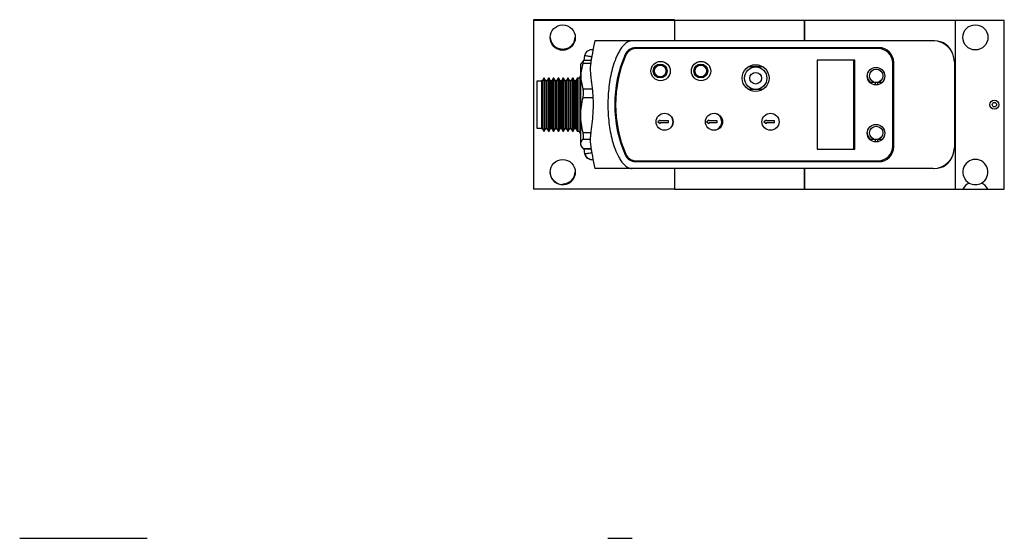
# Model space of a CAD drawing. Header units: inches. Extents: x 3.2 to 24.3, y 4.2 to 17.7.
# Tile 6 of 7: x 3.4 to 12.1, y 13.1 to 17.7. Entities that reach past the tile are written whole.
import ezdxf

# ---------------------------------------------------------------- set-up
doc = ezdxf.new("R2010")
doc.units = ezdxf.units.IN
doc.header["$LTSCALE"] = 2
doc.header["$MEASUREMENT"] = 0

msp = doc.modelspace()

# ---------------------------------------------------------------- linework, layer by layer
at = {"color": 7, "linetype": 'Continuous', "lineweight": 25}
for p, q in [((9.1821, 17.6844), (7.9441, 17.6844)), ((7.9441, 17.6844), (7.9441, 17.6779)), ((9.1821, 17.6779), (7.9441, 17.6779)), ((7.9441, 17.6779), (7.9441, 16.1979)), ((9.1821, 17.6844), (9.1821, 17.6788)), ((10.3221, 17.6788), (9.1821, 17.6788)), ((9.1821, 17.6788), (9.1821, 17.4988)), ((10.3221, 17.4988), (10.3221, 17.6788)), ((10.3221, 17.6786), (10.3221, 17.4988)), ((11.6461, 17.6786), (10.3221, 17.6786)), ((11.6461, 17.6786), (11.6461, 16.1986)), ((12.0761, 17.6786), (11.6461, 17.6786)), ((12.0761, 16.1986), (12.0761, 17.6786)), ((8.8101, 17.4988), (8.4821, 17.4988)), ((11.4531, 17.4988), (8.8101, 17.4988)), ((11.4637, 17.4988), (11.4531, 17.4988)), ((8.1427, 17.4388), (8.138, 17.4388)), ((8.1654, 17.4246), (8.1876, 17.4246)), ((8.2127, 17.4246), (8.2348, 17.4246)), ((8.2623, 17.4388), (8.2576, 17.4388)), ((10.9761, 17.4388), (8.8396, 17.4388)), ((10.9691, 17.4313), (8.8431, 17.4313)), ((8.3662, 17.3065), (8.3571, 17.2909)), ((8.3571, 17.2909), (8.3571, 16.6898)), ((8.3782, 17.3223), (8.3675, 17.3058)), ((8.4486, 17.325), (8.3815, 17.325)), ((8.3925, 17.3693), (8.3854, 17.325)), ((10.7631, 17.3288), (10.4331, 17.3288)), ((10.4331, 17.3288), (10.4331, 16.5488)), ((10.755, 16.5488), (10.755, 17.3288)), ((10.7631, 16.5488), (10.7631, 17.3288)), ((11.0971, 16.5743), (11.0971, 17.3033)), ((11.1061, 16.5688), (11.1061, 17.3088)), ((11.6381, 17.3138), (11.6381, 16.5638)), ((9.8937, 17.2698), (9.8274, 17.2698)), ((9.8425, 17.2698), (9.8425, 17.2784)), ((9.9589, 17.2698), (9.8937, 17.2698)), ((8.0131, 17.1463), (7.9731, 17.1463)), ((7.9731, 17.1463), (7.9731, 17.0855)), ((8.0196, 17.1483), (8.0131, 17.1483)), ((8.0131, 17.1483), (8.0131, 16.7906)), ((8.0332, 17.1718), (8.0196, 17.1483)), ((8.0196, 17.1483), (8.0196, 16.7906)), ((8.0382, 17.1718), (8.0332, 17.1718)), ((8.0332, 17.1718), (8.0332, 16.774)), ((8.0518, 17.1483), (8.0382, 17.1718)), ((8.0382, 17.1718), (8.0382, 16.774)), ((8.0618, 17.1483), (8.0518, 17.1483)), ((8.0518, 17.1483), (8.0518, 16.7906)), ((8.0753, 17.1718), (8.0618, 17.1483)), ((8.0618, 17.1483), (8.0618, 16.7906)), ((8.0803, 17.1718), (8.0753, 17.1718)), ((8.0753, 17.1718), (8.0753, 16.774)), ((8.0939, 17.1483), (8.0803, 17.1718)), ((8.0803, 17.1718), (8.0803, 16.774)), ((8.1039, 17.1483), (8.0939, 17.1483)), ((8.0939, 17.1483), (8.0939, 16.7906)), ((8.1175, 17.1718), (8.1039, 17.1483)), ((8.1039, 17.1483), (8.1039, 16.7906)), ((8.1225, 17.1718), (8.1175, 17.1718)), ((8.1175, 17.1718), (8.1175, 16.774)), ((8.136, 17.1483), (8.1225, 17.1718)), ((8.1225, 17.1718), (8.1225, 16.774)), ((8.146, 17.1483), (8.136, 17.1483)), ((8.136, 17.1483), (8.136, 16.7906)), ((8.1596, 17.1718), (8.146, 17.1483)), ((8.146, 17.1483), (8.146, 16.7906)), ((8.1646, 17.1718), (8.1596, 17.1718)), ((8.1596, 17.1718), (8.1596, 16.774)), ((8.1782, 17.1483), (8.1646, 17.1718)), ((8.1646, 17.1718), (8.1646, 16.774)), ((8.1882, 17.1483), (8.1782, 17.1483)), ((8.1782, 17.1483), (8.1782, 16.7906)), ((8.2017, 17.1718), (8.1882, 17.1483)), ((8.1882, 17.1483), (8.1882, 16.7906)), ((8.2067, 17.1718), (8.2017, 17.1718)), ((8.2017, 17.1718), (8.2017, 16.774)), ((8.2203, 17.1483), (8.2067, 17.1718)), ((8.2067, 17.1718), (8.2067, 16.774)), ((8.2303, 17.1483), (8.2203, 17.1483)), ((8.2203, 17.1483), (8.2203, 16.7906)), ((8.2439, 17.1718), (8.2303, 17.1483)), ((8.2303, 17.1483), (8.2303, 16.7906)), ((8.2489, 17.1718), (8.2439, 17.1718)), ((8.2439, 17.1718), (8.2439, 16.774)), ((8.2624, 17.1483), (8.2489, 17.1718)), ((8.2489, 17.1718), (8.2489, 16.774)), ((8.2724, 17.1483), (8.2624, 17.1483)), ((8.2624, 17.1483), (8.2624, 16.7906)), ((8.286, 17.1718), (8.2724, 17.1483)), ((8.2724, 17.1483), (8.2724, 16.7906)), ((8.291, 17.1718), (8.286, 17.1718)), ((8.286, 17.1718), (8.286, 16.774)), ((8.3046, 17.1483), (8.291, 17.1718)), ((8.291, 17.1718), (8.291, 16.774)), ((8.3146, 17.1483), (8.3046, 17.1483)), ((8.3046, 17.1483), (8.3046, 16.7906)), ((8.3281, 17.1718), (8.3146, 17.1483)), ((8.3146, 17.1483), (8.3146, 16.7906)), ((8.3431, 17.1718), (8.3281, 17.1718)), ((8.3281, 17.1718), (8.3281, 16.774)), ((8.3571, 17.196), (8.3431, 17.1718)), ((8.3431, 16.7058), (8.3431, 17.1718)), ((10.9519, 17.1332), (10.8999, 17.1332)), ((10.9421, 17.1332), (10.9421, 17.1122)), ((11.0034, 17.1332), (10.9519, 17.1332)), ((10.9618, 17.1332), (10.9618, 17.1126)), ((7.9731, 17.0855), (7.9731, 16.7313)), ((9.8937, 17.0729), (9.8287, 17.0729)), ((9.9576, 17.0729), (9.8937, 17.0729)), ((9.5382, 16.8631), (9.5557, 16.856)), ((9.5557, 16.856), (9.5568, 16.858)), ((8.0131, 16.7906), (8.0131, 16.7293)), ((8.0196, 16.7906), (8.0196, 16.7293)), ((8.0332, 16.774), (8.0332, 16.7058)), ((8.0382, 16.774), (8.0382, 16.7058)), ((8.0518, 16.7906), (8.0518, 16.7293)), ((8.0618, 16.7906), (8.0618, 16.7293)), ((8.0753, 16.774), (8.0753, 16.7058)), ((8.0803, 16.774), (8.0803, 16.7058)), ((8.0939, 16.7906), (8.0939, 16.7293)), ((8.1039, 16.7906), (8.1039, 16.7293)), ((8.1175, 16.774), (8.1175, 16.7058)), ((8.1225, 16.774), (8.1225, 16.7058)), ((8.136, 16.7906), (8.136, 16.7293)), ((8.146, 16.7906), (8.146, 16.7293)), ((8.1596, 16.774), (8.1596, 16.7058)), ((8.1646, 16.774), (8.1646, 16.7058)), ((8.1782, 16.7906), (8.1782, 16.7293)), ((8.1882, 16.7906), (8.1882, 16.7293)), ((8.2017, 16.774), (8.2017, 16.7058)), ((8.2067, 16.774), (8.2067, 16.7058)), ((8.2203, 16.7906), (8.2203, 16.7293)), ((8.2303, 16.7906), (8.2303, 16.7293)), ((8.2439, 16.774), (8.2439, 16.7058)), ((8.2489, 16.774), (8.2489, 16.7058)), ((8.2624, 16.7906), (8.2624, 16.7293)), ((8.2724, 16.7906), (8.2724, 16.7293)), ((8.286, 16.774), (8.286, 16.7058)), ((8.291, 16.774), (8.291, 16.7058)), ((8.3046, 16.7906), (8.3046, 16.7293)), ((8.3146, 16.7906), (8.3146, 16.7293)), ((8.3281, 16.774), (8.3281, 16.7058)), ((9.0568, 16.8035), (9.0348, 16.7885)), ((9.0348, 16.7885), (9.0568, 16.7735)), ((9.0568, 16.7959), (9.0568, 16.8035)), ((9.1279, 16.7959), (9.0568, 16.7959)), ((9.0568, 16.7735), (9.0568, 16.7812)), ((9.0568, 16.7812), (9.1279, 16.7812)), ((9.1279, 16.7812), (9.1279, 16.7959)), ((9.1511, 16.8376), (9.1508, 16.8373)), ((9.4842, 16.8035), (9.4622, 16.7885)), ((9.4622, 16.7885), (9.4842, 16.7735)), ((9.4842, 16.7959), (9.4842, 16.8035)), ((9.5553, 16.7959), (9.4842, 16.7959)), ((9.4842, 16.7735), (9.4842, 16.7812)), ((9.4842, 16.7812), (9.5553, 16.7812)), ((9.5553, 16.7812), (9.5553, 16.7959)), ((9.5823, 16.8406), (9.5782, 16.8373)), ((9.9883, 16.8035), (9.9663, 16.7885)), ((9.9663, 16.7885), (9.9883, 16.7735)), ((9.9883, 16.7959), (9.9883, 16.8035)), ((10.0594, 16.7959), (9.9883, 16.7959)), ((9.9883, 16.7735), (9.9883, 16.7812)), ((9.9883, 16.7812), (10.0594, 16.7812)), ((10.0594, 16.7812), (10.0594, 16.7959)), ((7.9731, 16.7313), (8.0131, 16.7313)), ((8.0131, 16.7293), (8.0196, 16.7293)), ((8.0196, 16.7293), (8.0332, 16.7058)), ((8.0332, 16.7058), (8.0382, 16.7058)), ((8.0382, 16.7058), (8.0518, 16.7293)), ((8.0518, 16.7293), (8.0618, 16.7293)), ((8.0618, 16.7293), (8.0753, 16.7058)), ((8.0753, 16.7058), (8.0803, 16.7058)), ((8.0803, 16.7058), (8.0939, 16.7293)), ((8.0939, 16.7293), (8.1039, 16.7293)), ((8.1039, 16.7293), (8.1175, 16.7058)), ((8.1175, 16.7058), (8.1225, 16.7058)), ((8.1225, 16.7058), (8.136, 16.7293)), ((8.136, 16.7293), (8.146, 16.7293)), ((8.146, 16.7293), (8.1596, 16.7058)), ((8.1596, 16.7058), (8.1646, 16.7058)), ((8.1646, 16.7058), (8.1782, 16.7293)), ((8.1782, 16.7293), (8.1882, 16.7293)), ((8.1882, 16.7293), (8.2017, 16.7058)), ((8.2017, 16.7058), (8.2067, 16.7058)), ((8.2067, 16.7058), (8.2203, 16.7293)), ((8.2203, 16.7293), (8.2303, 16.7293)), ((8.2303, 16.7293), (8.2439, 16.7058)), ((8.2439, 16.7058), (8.2489, 16.7058)), ((8.2489, 16.7058), (8.2624, 16.7293)), ((8.2624, 16.7293), (8.2724, 16.7293)), ((8.2724, 16.7293), (8.286, 16.7058)), ((8.286, 16.7058), (8.291, 16.7058)), ((8.291, 16.7058), (8.3046, 16.7293)), ((8.3046, 16.7293), (8.3146, 16.7293)), ((8.3146, 16.7293), (8.3281, 16.7058)), ((8.3281, 16.7058), (8.3431, 16.7058)), ((8.3431, 16.7058), (8.3571, 16.6815)), ((8.3571, 16.6898), (8.3571, 16.5866)), ((10.9519, 16.6323), (10.8999, 16.6323)), ((10.9421, 16.6323), (10.9421, 16.6122)), ((11.0025, 16.6323), (10.9519, 16.6323)), ((10.9618, 16.6323), (10.9618, 16.6126)), ((8.3571, 16.5866), (8.3662, 16.571)), ((8.3815, 16.5525), (8.4486, 16.5525)), ((8.3854, 16.5525), (8.3925, 16.5082)), ((10.4331, 16.5488), (10.7631, 16.5488)), ((8.8396, 16.4388), (10.9761, 16.4388)), ((8.8431, 16.4463), (10.9691, 16.4463)), ((8.8101, 16.3788), (8.4821, 16.3788)), ((11.4531, 16.3788), (8.8101, 16.3788)), ((9.1821, 16.3788), (9.1821, 16.1988)), ((10.3221, 16.1988), (10.3221, 16.3788)), ((10.3221, 16.3788), (10.3221, 16.1986)), ((9.1821, 16.1979), (7.9441, 16.1979)), ((9.1821, 16.1988), (9.1821, 16.1979)), ((9.1821, 16.1988), (10.3221, 16.1988)), ((10.3221, 16.1986), (11.6461, 16.1986)), ((11.6461, 16.1986), (11.7125, 16.1986)), ((11.7125, 16.1986), (11.9318, 16.1986)), ((11.9318, 16.1986), (12.0761, 16.1986))]:
    msp.add_line(p, q, dxfattribs=at)
at = {"color": 8, "linetype": 'Continuous', "lineweight": 25}
for p, q in [((11.4637, 17.4985), (11.4637, 17.4988)), ((8.3782, 17.3019), (8.4451, 17.3019)), ((8.3782, 17.077), (8.4586, 17.077)), ((8.3782, 17.0006), (8.4646, 17.0006)), ((8.3782, 16.6934), (8.4461, 16.6934)), ((8.3782, 16.6375), (8.4417, 16.6375)), ((8.3782, 16.5552), (8.4482, 16.5552)), ((11.4637, 16.3788), (11.4637, 16.3791))]:
    msp.add_line(p, q, dxfattribs=at)
at = {"color": 7, "linetype": 'Continuous', "lineweight": 25}
for centre, radius in [((8.2001, 17.5284), 0.1105), ((11.8221, 17.5296), 0.1105), ((9.0591, 17.2338), 0.085), ((9.0559, 17.2343), 0.061), ((9.4141, 17.2338), 0.085), ((9.4115, 17.2343), 0.061), ((9.8931, 17.1718), 0.118), ((9.0559, 17.2343), 0.051), ((9.4115, 17.2343), 0.051), ((9.8937, 17.1713), 0.0984), ((9.8937, 17.1713), 0.0512), ((10.9501, 17.1888), 0.077), ((10.9519, 17.1922), 0.0591), ((11.9891, 16.9386), 0.039), ((11.9891, 16.9386), 0.0195), ((9.0941, 16.7888), 0.075), ((9.5281, 16.7888), 0.075), ((10.0241, 16.7888), 0.075), ((10.9501, 16.6888), 0.077), ((10.9519, 16.6914), 0.0591), ((8.2001, 16.3474), 0.1105)]:
    msp.add_circle(centre, radius, dxfattribs=at)
for centre, radius, start, end in [((8.2001, 17.5349), 0.1105, 186.7528, 270.00044), ((8.2001, 17.5349), 0.1105, 269.99936, 358.30845), ((10.9186, 16.9388), 2.5, 167.05592, 172.07488), ((11.4531, 17.3138), 0.185, 0, 90), ((11.4637, 17.3288), 0.17, 17.82648, 90), ((8.4527, 17.359), 0.061, 78.93048, 170.30327), ((9.7561, 16.9388), 1.1, 156.42182, 203.57818), ((9.7641, 16.9388), 1.1, 156.8143, 203.1857), ((8.8396, 17.3388), 0.1, 90, 156.42182), ((8.8431, 17.3333), 0.098, 90, 156.8143), ((10.9691, 17.3033), 0.128, 0, 90), ((10.9761, 17.3088), 0.13, 0, 90), ((10.9519, 17.1922), 0.0787, 180.25296, 228.59038), ((9.091, 16.7885), 0.0772, 318.35239, 39.21355), ((9.5184, 16.7885), 0.0772, 287.83788, 39.21355), ((10.9519, 16.6914), 0.0787, 179.61675, 228.59038), ((10.9186, 16.9388), 2.5, 187.92512, 192.94408), ((8.4527, 16.5185), 0.061, 189.66694, 281.06952), ((8.4556, 16.5191), 0.061, 189.60066, 278.28998), ((10.9691, 16.5743), 0.128, 270, 0), ((10.9761, 16.5688), 0.13, 270, 0), ((11.4531, 16.5638), 0.185, 270, 0), ((8.8396, 16.5388), 0.1, 203.57818, 270), ((8.8431, 16.5443), 0.098, 203.1857, 270), ((11.4637, 16.5488), 0.17, 270, 342.17352), ((11.8221, 16.3476), 0.1105, 299.33485, 240.66515), ((8.2001, 16.3539), 0.1105, 269.99936, 358.30845), ((11.8221, 16.1386), 0.125, 115.66337, 151.3146), ((11.8221, 16.3476), 0.1105, 240.66515, 299.33485), ((11.8221, 16.1386), 0.125, 28.6854, 64.33663)]:
    msp.add_arc(centre, radius, start, end, dxfattribs=at)
for centre, start_param, end_param in [((8.2001, 17.5288), 6.109199, 6.457172), ((8.2001, 17.5344), 6.169182, 6.397188)]:
    msp.add_ellipse(centre, major_axis=(0, -0.1105), ratio=0.999979, start_param=start_param, end_param=end_param, dxfattribs=at)
for points, knots in [([(8.0908, 17.5285), (8.0906, 17.5229), (8.09, 17.5075), (8.0984, 17.4828), (8.1144, 17.4564), (8.1384, 17.4352), (8.1623, 17.4239), (8.1774, 17.4207), (8.181, 17.42)], [0, 0, 0, 0, 0.102208, 0.28195, 0.476168, 0.708527, 0.930586, 1, 1, 1, 1]), ([(8.1876, 17.4246), (8.1818, 17.4256), (8.1641, 17.4285), (8.1381, 17.4413), (8.1126, 17.4635), (8.1021, 17.4848), (8.097, 17.4951)], [0, 0, 0, 0, 0.137298, 0.425112, 0.721415, 1, 1, 1, 1]), ([(8.2193, 17.42), (8.2228, 17.4207), (8.2381, 17.4239), (8.2622, 17.4353), (8.2874, 17.4579), (8.3037, 17.4867), (8.311, 17.5117), (8.31, 17.5252), (8.3097, 17.5285)], [0, 0, 0, 0, 0.067509, 0.295128, 0.52946, 0.751916, 0.940008, 1, 1, 1, 1]), ([(8.8101, 17.4988), (8.8035, 17.4988), (8.7968, 17.4979), (8.7837, 17.4944), (8.7775, 17.4919), (8.7655, 17.4857), (8.7598, 17.482), (8.7492, 17.4739), (8.7442, 17.4695), (8.7346, 17.4602), (8.73, 17.4552), (8.7214, 17.4449), (8.7174, 17.4396), (8.7057, 17.4234), (8.6987, 17.4121), (8.6858, 17.3887), (8.6798, 17.3767), (8.6689, 17.3524), (8.6638, 17.3402), (8.6499, 17.3031), (8.642, 17.2779), (8.6283, 17.227), (8.6225, 17.2012), (8.6127, 17.1492), (8.6088, 17.1229), (8.6025, 17.0701), (8.6001, 17.0437), (8.5971, 16.9908), (8.5963, 16.9642), (8.5964, 16.8846), (8.5995, 16.832), (8.612, 16.7279), (8.6214, 16.6763), (8.6419, 16.6), (8.6497, 16.5748), (8.6686, 16.5247), (8.6794, 16.5003), (8.6988, 16.4653), (8.7059, 16.4539), (8.7214, 16.4322), (8.7299, 16.4219), (8.7491, 16.4032), (8.7596, 16.3949), (8.7776, 16.3856), (8.7838, 16.3831), (8.7967, 16.3797), (8.8035, 16.3788), (8.8101, 16.3788)], [0, 0, 0, 0, 0.015625, 0.015625, 0.03125, 0.03125, 0.046875, 0.046875, 0.0625, 0.0625, 0.078125, 0.078125, 0.09375, 0.09375, 0.125, 0.125, 0.15625, 0.15625, 0.1875, 0.1875, 0.25, 0.25, 0.3125, 0.3125, 0.375, 0.375, 0.4375, 0.4375, 0.5, 0.5, 0.625, 0.625, 0.75, 0.75, 0.8125, 0.8125, 0.875, 0.875, 0.90625, 0.90625, 0.9375, 0.9375, 0.96875, 0.96875, 0.984375, 0.984375, 1, 1, 1, 1]), ([(8.2612, 17.4426), (8.261, 17.4424), (8.2526, 17.4348), (8.2359, 17.4288), (8.2185, 17.4257), (8.2127, 17.4246)], [0, 0, 0, 0, 0.019662, 0.674326, 1, 1, 1, 1]), ([(8.4646, 17.4189), (8.4645, 17.4189), (8.4644, 17.4189), (8.4644, 17.4189), (8.4644, 17.4189), (8.4644, 17.4189), (8.4644, 17.4189), (8.4644, 17.4189), (8.4644, 17.4189), (8.4645, 17.4189), (8.4645, 17.4189), (8.4646, 17.4189), (8.4647, 17.4188), (8.4648, 17.4188), (8.4649, 17.4188), (8.4651, 17.4188), (8.4651, 17.4188), (8.4651, 17.4188), (8.4651, 17.4188)], [0.00001927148, 0.00001927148, 0.00001927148, 0.00001927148, 0.00003220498, 0.00003220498, 0.00003220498, 0.00004022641, 0.00004022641, 0.00004022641, 0.0000531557, 0.0000531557, 0.0000531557, 0.00006608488, 0.00006608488, 0.00006608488, 0.00007901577, 0.00007901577, 0.00007901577, 0.00008053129, 0.00008053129, 0.00008053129, 0.00008053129]), ([(8.3782, 17.3019), (8.372, 17.2835), (8.367, 17.2647), (8.3603, 17.2271), (8.3585, 17.2083), (8.3585, 17.1706), (8.3603, 17.1517), (8.3671, 17.1139), (8.3721, 17.0953), (8.3782, 17.077)], [0, 0, 0, 0, 0.25, 0.25, 0.5, 0.5, 0.75, 0.75, 1, 1, 1, 1]), ([(8.3782, 17.3019), (8.3798, 17.3067), (8.381, 17.3109), (8.3827, 17.3178), (8.3831, 17.3205), (8.3831, 17.3241), (8.3827, 17.325), (8.381, 17.325), (8.3798, 17.3241), (8.3782, 17.3223)], [0, 0, 0, 0, 0.25, 0.25, 0.5, 0.5, 0.75, 0.75, 1, 1, 1, 1]), ([(8.4522, 17.3473), (8.4522, 17.3474), (8.4523, 17.3478), (8.451, 17.3399), (8.4492, 17.3284), (8.4487, 17.325)], [0, 0, 0, 0, 0.295318, 0.789663, 1, 1, 1, 1]), ([(8.4425, 17.2835), (8.4399, 17.2648), (8.4404, 17.2429), (8.4435, 17.2053), (8.445, 17.192), (8.4483, 17.1643), (8.4501, 17.1499), (8.4539, 17.1201), (8.4558, 17.1046), (8.4593, 17.0727), (8.461, 17.0565), (8.4637, 17.0237), (8.4648, 17.007), (8.4663, 16.9731), (8.4667, 16.9558), (8.4667, 16.9044), (8.4651, 16.8707), (8.461, 16.8209), (8.4593, 16.8045), (8.4558, 16.7729), (8.4539, 16.7575), (8.4501, 16.7277), (8.4483, 16.7132), (8.445, 16.6854), (8.4435, 16.6722), (8.4415, 16.6474), (8.4408, 16.6357), (8.4407, 16.6137), (8.4412, 16.6034), (8.4425, 16.5941)], [0, 0, 0, 0, 0.125, 0.125, 0.1875, 0.1875, 0.25, 0.25, 0.3125, 0.3125, 0.375, 0.375, 0.4375, 0.4375, 0.5, 0.5, 0.625, 0.625, 0.6875, 0.6875, 0.75, 0.75, 0.8125, 0.8125, 0.875, 0.875, 0.9375, 0.9375, 1, 1, 1, 1]), ([(8.3782, 17.0006), (8.3798, 17.0072), (8.381, 17.014), (8.3827, 17.0278), (8.3831, 17.0348), (8.3831, 17.0482), (8.3827, 17.0547), (8.381, 17.0666), (8.3798, 17.0721), (8.3782, 17.077)], [0, 0, 0, 0, 0.25, 0.25, 0.5, 0.5, 0.75, 0.75, 1, 1, 1, 1]), ([(8.3782, 16.6934), (8.3658, 16.7439), (8.3586, 16.7949), (8.3585, 16.8722), (8.3602, 16.8983), (8.367, 16.9498), (8.372, 16.9753), (8.3782, 17.0006)], [0, 0, 0, 0, 0.5, 0.5, 0.75, 0.75, 1, 1, 1, 1]), ([(8.3782, 16.6375), (8.3798, 16.6393), (8.381, 16.6419), (8.3827, 16.6488), (8.3831, 16.653), (8.3831, 16.6628), (8.3827, 16.6684), (8.381, 16.6803), (8.3798, 16.6868), (8.3782, 16.6934)], [0, 0, 0, 0, 0.25, 0.25, 0.5, 0.5, 0.75, 0.75, 1, 1, 1, 1]), ([(8.3782, 16.5552), (8.3658, 16.5687), (8.3586, 16.5824), (8.3585, 16.6031), (8.3602, 16.6101), (8.367, 16.6239), (8.372, 16.6307), (8.3782, 16.6375)], [0, 0, 0, 0, 0.5, 0.5, 0.75, 0.75, 1, 1, 1, 1]), ([(8.3815, 16.5534), (8.3811, 16.5531), (8.3805, 16.5527), (8.3789, 16.5544), (8.3782, 16.5552)], [0, 0, 0, 0, 0.539596, 1, 1, 1, 1]), ([(8.4486, 16.5525), (8.4496, 16.5467), (8.4516, 16.5339), (8.4527, 16.5274), (8.4524, 16.5292), (8.4524, 16.5294)], [0, 0, 0, 0, 0.426634, 0.935207, 1, 1, 1, 1]), ([(8.4651, 16.4588), (8.4651, 16.4588), (8.4649, 16.4587), (8.4647, 16.4587), (8.4644, 16.4586), (8.4644, 16.4586), (8.4644, 16.4586), (8.4644, 16.4586)], [0, 0, 0, 0, 0.037785, 0.355669, 0.67351, 0.991353, 1, 1, 1, 1]), ([(8.0907, 16.3475), (8.0906, 16.3419), (8.0901, 16.3263), (8.0985, 16.3017), (8.1145, 16.2753), (8.1385, 16.2541), (8.1663, 16.2413), (8.1882, 16.2376), (8.2068, 16.2372), (8.2283, 16.2397), (8.2586, 16.2517), (8.2856, 16.2741), (8.3033, 16.3047), (8.311, 16.3301), (8.3099, 16.3439), (8.3097, 16.3475)], [0, 0, 0, 0, 0.04622, 0.126463, 0.213481, 0.317821, 0.416607, 0.485794, 0.500193, 0.56918, 0.661759, 0.786091, 0.886502, 0.97087, 1, 1, 1, 1]), ([(3.4335, 13.1342), (3.4335, 13.1342), (3.4344, 13.1342), (3.4378, 13.1342), (3.4403, 13.1342), (3.4465, 13.1342), (3.4502, 13.1342), (3.4583, 13.1342), (3.4627, 13.1342), (3.4721, 13.1342), (3.4771, 13.1342), (3.4873, 13.1342), (3.4926, 13.1342), (3.5088, 13.1342), (3.5202, 13.1342), (3.5435, 13.1342), (3.5555, 13.1342), (3.5798, 13.1342), (3.5921, 13.1342), (3.6292, 13.1342), (3.6543, 13.1342), (3.7052, 13.1342), (3.731, 13.1342), (3.783, 13.1342), (3.8094, 13.1342), (3.8621, 13.1342), (3.8885, 13.1342), (3.9415, 13.1342), (3.968, 13.1342), (4.0477, 13.1342), (4.1002, 13.1342), (4.2044, 13.1342), (4.2559, 13.1342), (4.3322, 13.1342), (4.3575, 13.1342), (4.4075, 13.1342), (4.4319, 13.1342), (4.4669, 13.1342), (4.4783, 13.1342), (4.5, 13.1342), (4.5103, 13.1342), (4.5291, 13.1342), (4.5374, 13.1342), (4.5467, 13.1342), (4.5491, 13.1342), (4.5525, 13.1342), (4.5535, 13.1342), (4.5535, 13.1342)], [0, 0, 0, 0, 0.015625, 0.015625, 0.03125, 0.03125, 0.046875, 0.046875, 0.0625, 0.0625, 0.078125, 0.078125, 0.09375, 0.09375, 0.125, 0.125, 0.15625, 0.15625, 0.1875, 0.1875, 0.25, 0.25, 0.3125, 0.3125, 0.375, 0.375, 0.4375, 0.4375, 0.5, 0.5, 0.625, 0.625, 0.75, 0.75, 0.8125, 0.8125, 0.875, 0.875, 0.90625, 0.90625, 0.9375, 0.9375, 0.96875, 0.96875, 0.984375, 0.984375, 1, 1, 1, 1]), ([(8.5963, 13.1342), (8.5963, 13.1342), (8.5994, 13.1342), (8.6119, 13.1342), (8.6213, 13.1342), (8.6417, 13.1342), (8.6496, 13.1342), (8.6684, 13.1342), (8.6792, 13.1342), (8.6987, 13.1342), (8.7058, 13.1342), (8.7213, 13.1342), (8.7298, 13.1342), (8.749, 13.1342), (8.7595, 13.1342), (8.7775, 13.1342), (8.7838, 13.1342), (8.7967, 13.1342), (8.8035, 13.1342), (8.8101, 13.1342)], [0, 0, 0, 0, 0.25, 0.25, 0.5, 0.5, 0.625, 0.625, 0.75, 0.75, 0.8125, 0.8125, 0.875, 0.875, 0.9375, 0.9375, 0.96875, 0.96875, 1, 1, 1, 1])]:
    msp.add_open_spline(points, degree=3, knots=knots, dxfattribs=at)
at = {"color": 8, "linetype": 'Continuous', "lineweight": 25}
for points, knots in [([(8.4541, 17.3588), (8.4496, 17.3595), (8.4381, 17.3615), (8.4208, 17.3644), (8.4052, 17.3671), (8.3946, 17.3689), (8.3932, 17.3692), (8.3926, 17.3693)], [0, 0, 0, 0, 0.1415492, 0.3564439, 0.571297, 0.7861418, 1, 1, 1, 1]), ([(8.3926, 16.5082), (8.3932, 16.5083), (8.3946, 16.5086), (8.4052, 16.5104), (8.4208, 16.5131), (8.4381, 16.516), (8.4496, 16.518), (8.4541, 16.5188)], [0, 0, 0, 0, 0.213945, 0.428766, 0.643596, 0.858467, 1, 1, 1, 1])]:
    msp.add_open_spline(points, degree=3, knots=knots, dxfattribs=at)

doc.saveas('drawing.dxf')
